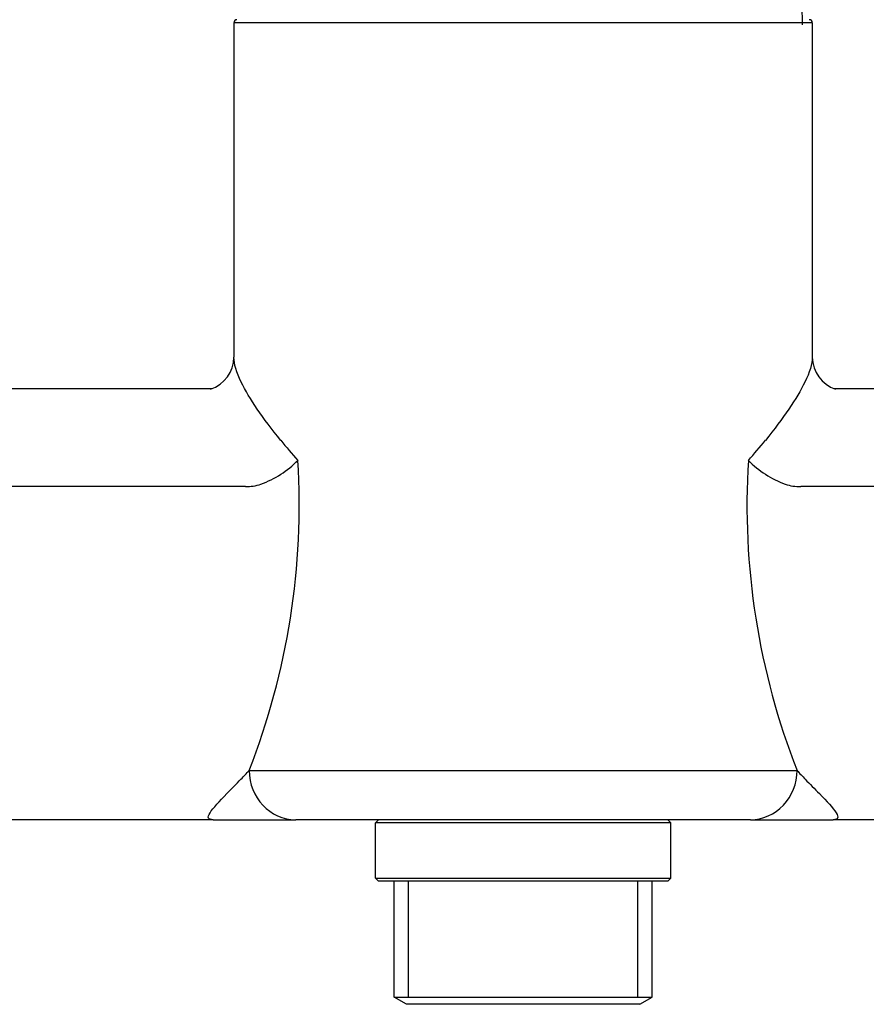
# Model space of a CAD drawing. Header units: millimetres. Extents: x -0.11 to 0.11, y -0.035 to 0.096.
import ezdxf

# ---------------------------------------------------------------- set-up
doc = ezdxf.new("R2010")
doc.units = ezdxf.units.MM
doc.layers.add('BLOCKS', color=3, linetype='Continuous')

msp = doc.modelspace()

# ---------------------------------------------------------------- linework, layer by layer
at = {"layer": 'BLOCKS'}
for p, q in [((-2.1316282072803e-16, 0.04774999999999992), (-0.02350000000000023, 0.04774999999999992)), ((-0.02350000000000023, 0.04774999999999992), (-0.02350000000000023, 0.02057641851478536)), ((0.0234999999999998, 0.04774999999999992), (-2.1316282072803e-16, 0.04774999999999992)), ((0.0234999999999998, 0.04774999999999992), (0.0234999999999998, 0.02057641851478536)), ((-0.02530784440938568, 0.01800000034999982), (-0.09025000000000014, 0.01800000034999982)), ((0.09024999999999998, 0.01800000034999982), (0.02530775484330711, 0.01800000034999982)), ((-0.02256298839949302, 0.01006664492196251), (-0.07625000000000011, 0.01006664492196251)), ((0.07625, 0.01006664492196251), (0.02256298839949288, 0.01006664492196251)), ((-0.02226025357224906, -0.01300000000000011), (0.02226025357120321, -0.01300000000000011)), ((-0.02518231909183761, -0.01700000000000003), (-0.07625000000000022, -0.01700000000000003)), ((-0.02518231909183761, -0.01700000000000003), (-0.01847127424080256, -0.01700000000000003)), ((0.01847127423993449, -0.01700000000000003), (-0.01847127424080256, -0.01700000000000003)), ((-0.01175000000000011, -0.01700000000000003), (-0.0120000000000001, -0.01725000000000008)), ((-0.0120000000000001, -0.02175000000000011), (-0.0120000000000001, -0.01725000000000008)), ((-7.105427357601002e-17, -0.01725000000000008), (-0.0120000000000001, -0.01725000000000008)), ((0.01199999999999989, -0.01725000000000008), (-7.105427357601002e-17, -0.01725000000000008)), ((0.0117499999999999, -0.01700000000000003), (0.01199999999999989, -0.01725000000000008)), ((0.01199999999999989, -0.02175000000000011), (0.01199999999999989, -0.01725000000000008)), ((0.018471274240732, -0.01700000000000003), (0.02518231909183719, -0.01700000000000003)), ((0.07624999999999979, -0.01700000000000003), (0.02518231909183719, -0.01700000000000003)), ((-0.0120000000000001, -0.02175000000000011), (-7.105427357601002e-17, -0.02175000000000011)), ((-0.01175000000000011, -0.02200000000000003), (-0.0120000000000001, -0.02175000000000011)), ((-7.105427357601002e-17, -0.02200000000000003), (-0.01175000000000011, -0.02200000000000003)), ((-0.01047750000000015, -0.03142264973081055), (-0.01047750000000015, -0.02200000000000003)), ((-0.00931500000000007, -0.03142264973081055), (-0.00931500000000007, -0.02200000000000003)), ((-7.105427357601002e-17, -0.02175000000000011), (0.01199999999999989, -0.02175000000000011)), ((0.0117499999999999, -0.02200000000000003), (-7.105427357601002e-17, -0.02200000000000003)), ((0.009314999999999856, -0.03142264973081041), (0.009314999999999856, -0.02200000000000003)), ((0.01047750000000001, -0.03142264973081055), (0.01047750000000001, -0.02200000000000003)), ((0.0117499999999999, -0.02200000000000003), (0.01199999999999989, -0.02175000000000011)), ((-0.01047750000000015, -0.03142264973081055), (-7.105427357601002e-17, -0.03142264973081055)), ((-0.009477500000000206, -0.03200000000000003), (-0.01047750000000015, -0.03142264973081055)), ((-7.105427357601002e-17, -0.03142264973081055), (0.01047750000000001, -0.03142264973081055)), ((0.009477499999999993, -0.03200000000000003), (0.01047750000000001, -0.03142264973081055)), ((-7.105427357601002e-17, -0.03200000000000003), (-0.009477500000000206, -0.03200000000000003)), ((0.009477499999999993, -0.03200000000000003), (-7.105427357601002e-17, -0.03200000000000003))]:
    msp.add_line(p, q, dxfattribs=at)
for centre, radius, start, end in [((-0.004412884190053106, 0.04723425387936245), 0.02712977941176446, 0.7259362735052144, 9.967201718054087), ((-0.02325000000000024, 0.04774999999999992), 0.00025, 90, 180), ((0.02324999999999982, 0.04774999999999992), 0.00025, 0, 90), ((-0.0262668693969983, 0.02060304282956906), 0.002766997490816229, 288.5230633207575, 359.4486860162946), ((0.02626694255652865, 0.02060309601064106), 0.002767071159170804, 180.5524005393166, 251.4758501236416), ((0.0210155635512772, 0.04714052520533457), 0.05260277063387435, 219.2995632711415, 221.6286587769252), ((-0.02101556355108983, 0.04714052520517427), 0.05260277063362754, 318.3713412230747, 320.7004367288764), ((-0.07734318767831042, 0.008562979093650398), 0.05915312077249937, 338.621451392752, 3.521736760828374), ((-0.02399408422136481, 0.01775623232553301), 0.00795688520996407, 289.7879346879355, 315.675525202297), ((0.07730897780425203, 0.008557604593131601), 0.05911930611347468, 176.4710277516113, 201.385784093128), ((0.02399408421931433, 0.01775623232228), 0.007956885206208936, 224.3244747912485, 250.2120653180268), ((-0.02246459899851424, 0.01349014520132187), 0.003424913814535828, 268.3538058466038, 289.8727163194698), ((0.02246459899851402, 0.01349014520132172), 0.003424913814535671, 250.1272836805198, 271.6461941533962)]:
    msp.add_arc(centre, radius, start, end, dxfattribs=at)
for centre, major_axis, ratio, start_param, end_param in [((-0.01847127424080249, -0.01300000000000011), (2.612935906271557e-18, 0.004000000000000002), 0.9472448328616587, 1.570796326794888, 3.14159265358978), ((0.01847127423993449, -0.01300000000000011), (2.612935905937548e-18, 0.004), 0.9472448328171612, 3.141592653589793, 4.712388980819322)]:
    msp.add_ellipse(centre, major_axis=major_axis, ratio=ratio, start_param=start_param, end_param=end_param, dxfattribs=at)
for points, knots in [([(-0.0196890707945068, 0.01382167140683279), (-0.02114002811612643, 0.01559762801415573), (-0.02225379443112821, 0.01723267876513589), (-0.02328470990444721, 0.01934735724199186), (-0.0234939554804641, 0.0200304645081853), (-0.02350000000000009, 0.02057641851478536)], [-29.1128044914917, -29.1128044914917, -29.1128044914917, -29.1128044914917, -18.43282466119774, -18.43282466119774, -11.8970279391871, -11.8970279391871, -11.8970279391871, -11.8970279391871]), ([(0.02349999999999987, 0.02057641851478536), (0.02349395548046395, 0.0200304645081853), (0.02328470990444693, 0.01934735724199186), (0.02225379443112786, 0.01723267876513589), (0.02114002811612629, 0.01559762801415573), (0.01968907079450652, 0.01382167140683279)], [193.3394009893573, 193.3394009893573, 193.3394009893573, 193.3394009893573, 199.8751977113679, 199.8751977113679, 210.555177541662, 210.555177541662, 210.555177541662, 210.555177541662]), ([(-0.02518231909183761, -0.01700000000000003), (-0.02558656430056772, -0.01700000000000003), (-0.02569437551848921, -0.01685091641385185), (-0.02519781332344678, -0.01606474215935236), (-0.02466949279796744, -0.01549183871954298), (-0.0236974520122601, -0.0144949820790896), (-0.02329758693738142, -0.01409544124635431), (-0.0226892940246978, -0.01346651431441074), (-0.02246493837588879, -0.01322911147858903), (-0.02226025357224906, -0.01300000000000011)], [-0.01897328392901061, -0.01897328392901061, -0.01897328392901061, -0.01897328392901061, 6.576239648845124, 6.576239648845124, 12.52122032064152, 12.52122032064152, 16.23683324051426, 16.23683324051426, 18.55909131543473, 18.55909131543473, 18.55909131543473, 18.55909131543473]), ([(0.022260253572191, -0.01299999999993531), (0.02246531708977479, -0.01322953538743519), (0.02269043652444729, -0.01346772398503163), (0.02330048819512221, -0.01409839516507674), (0.02370028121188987, -0.01449783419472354), (0.02467195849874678, -0.01549444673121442), (0.02519490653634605, -0.01606157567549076), (0.02569330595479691, -0.01684764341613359), (0.02558731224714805, -0.01700000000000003), (0.02518231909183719, -0.01700000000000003)], [0, 0, 0, 0, 2.326554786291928, 2.326554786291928, 6.049042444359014, 6.049042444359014, 12.00502269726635, 12.00502269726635, 18.61243829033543, 18.61243829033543, 18.61243829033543, 18.61243829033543])]:
    msp.add_open_spline(points, degree=3, knots=knots, dxfattribs=at)

doc.saveas('drawing.dxf')
